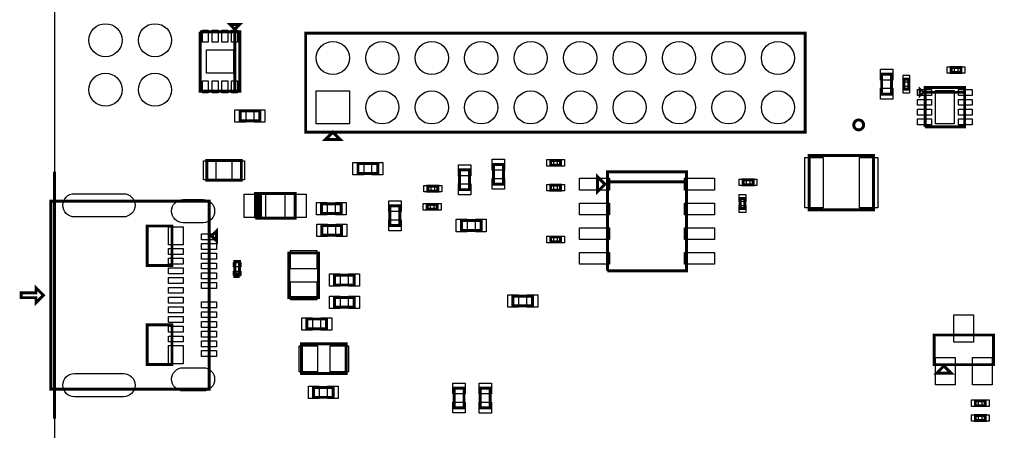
# Model space of a CAD drawing. Extents: x -350 to 3416, y -100 to 6438.
# Tile 2 of 8: x -170 to 1821, y 1396 to 2227. Entities that reach past the tile are written whole.
import ezdxf

# ---------------------------------------------------------------- set-up
doc = ezdxf.new("R2010")
doc.units = 0
for name, color, linetype in [('BG_OUTLINE', 95, 'CONTINUOUS'), ('PG_ASSEMBLY_TOP', 120, 'CONTINUOUS'), ('PIN_TOP', 140, 'CONTINUOUS')]:
    doc.layers.add(name, color=color, linetype=linetype)

msp = doc.modelspace()

# ---------------------------------------------------------------- linework, layer by layer
at = {"layer": 'BG_OUTLINE'}
msp.add_lwpolyline([(-100, 100), (3246.45, 100), (3246.45, 6009.32), (-100, 6009.32)], close=True, dxfattribs=at)
at = {"layer": 'BG_OUTLINE', "const_width": 6}
msp.add_lwpolyline([(-100, 1919.61), (-100, 1419.61)], dxfattribs=at)
at = {"layer": 'PG_ASSEMBLY_TOP', "const_width": 6}
for points in [[(264.87, 2207.49), (274.87, 2217.49), (254.87, 2217.49), (264.87, 2207.49)], [(264.87, 2082.49), (264.87, 2202.49), (194.87, 2202.49)], [(194.87, 2202.49), (194.87, 2082.49), (274.87, 2082.49), (274.87, 2202.49), (264.87, 2202.49), (264.87, 2082.49)], [(408.26, 1999.47), (1418.26, 1999.47), (1418.26, 2199.47), (408.26, 2199.47), (408.26, 1999.47)], [(1713.52, 2120.04), (1733.52, 2120.04), (1733.52, 2130.04), (1713.52, 2130.04), (1713.52, 2120.04)], [(1593.08, 2076.52), (1593.08, 2116.52), (1573.08, 2116.52), (1573.08, 2076.52), (1593.08, 2076.52)], [(1618.08, 2106.52), (1618.08, 2086.52), (1628.08, 2086.52), (1628.08, 2106.52), (1618.08, 2106.52)], [(1655.92, 2080), (1650.92, 2085), (1650.92, 2075), (1655.92, 2080)], [(1660.92, 2010), (1740.92, 2010), (1740.92, 2090), (1660.92, 2090), (1660.92, 2080), (1740.92, 2080)], [(1740.92, 2080), (1660.92, 2080), (1660.92, 2010)], [(275.54, 2022.4), (315.54, 2022.4), (315.54, 2042.4), (275.54, 2042.4), (275.54, 2022.4)], [(463.26, 1999.47), (448.26, 1984.47), (478.26, 1984.47), (463.26, 1999.47)], [(1556.54, 1842.4), (1426.54, 1842.4), (1426.54, 1952.4), (1556.54, 1952.4), (1556.54, 1842.4)], [(208.14, 1902.28), (278.14, 1902.28), (278.14, 1942.28), (208.14, 1942.28), (208.14, 1902.28)], [(514.07, 1915.82), (554.07, 1915.82), (554.07, 1935.82), (514.07, 1935.82), (514.07, 1915.82)], [(808.13, 1894.21), (808.13, 1934.21), (788.13, 1934.21), (788.13, 1894.21), (808.13, 1894.21)], [(903.72, 1932.39), (923.72, 1932.39), (923.72, 1942.39), (903.72, 1942.39), (903.72, 1932.39)], [(739.63, 1883.09), (739.63, 1923.09), (719.63, 1923.09), (719.63, 1883.09), (739.63, 1883.09)], [(1013.54, 1894.13), (998.54, 1909.13), (998.54, 1879.13), (1013.54, 1894.13)], [(1018.54, 1719.13), (1178.54, 1719.13), (1178.54, 1919.13), (1018.54, 1919.13), (1018.54, 1899.13), (1178.54, 1899.13)], [(655.45, 1880.14), (675.45, 1880.14), (675.45, 1890.14), (655.45, 1890.14), (655.45, 1880.14)], [(903.72, 1882.39), (923.72, 1882.39), (923.72, 1892.39), (903.72, 1892.39), (903.72, 1882.39)], [(1178.54, 1899.13), (1018.54, 1899.13), (1018.54, 1719.13)], [(1292.93, 1893.17), (1312.93, 1893.17), (1312.93, 1903.17), (1292.93, 1903.17), (1292.93, 1893.17)], [(306.73, 1825.4), (386.73, 1825.4), (386.73, 1875.4), (311.73, 1875.4)], [(311.73, 1875.4), (316.73, 1875.4), (316.73, 1825.4), (311.73, 1825.4), (311.73, 1875.4), (306.73, 1875.4), (306.73, 1825.4)], [(-107.09, 1859.61), (-107.09, 1479.61), (212.91, 1479.61), (212.91, 1859.61), (-107.09, 1859.61)], [(480.16, 1854.66), (440.16, 1854.66), (440.16, 1834.66), (480.16, 1834.66), (480.16, 1854.66)], [(598.69, 1810.46), (598.69, 1850.46), (578.69, 1850.46), (578.69, 1810.46), (598.69, 1810.46)], [(654.21, 1843.4), (674.21, 1843.4), (674.21, 1853.4), (654.21, 1853.4), (654.21, 1843.4)], [(1286.63, 1865.18), (1286.63, 1845.18), (1296.63, 1845.18), (1296.63, 1865.18), (1286.63, 1865.18)], [(87.91, 1809.61), (87.91, 1729.61), (137.91, 1729.61), (137.91, 1809.61), (87.91, 1809.61)], [(480.95, 1810.88), (440.95, 1810.88), (440.95, 1790.88), (480.95, 1790.88), (480.95, 1810.88)], [(763.19, 1820.63), (723.19, 1820.63), (723.19, 1800.63), (763.19, 1800.63), (763.19, 1820.63)], [(217.91, 1789.61), (227.91, 1799.61), (227.91, 1779.61), (217.91, 1789.61)], [(903.72, 1777.39), (923.72, 1777.39), (923.72, 1787.39), (903.72, 1787.39), (903.72, 1777.39)], [(374, 1755), (374, 1665), (434, 1665), (434, 1755), (374, 1755)], [(274.69, 1707.64), (274.69, 1737.64), (264.69, 1737.64), (264.69, 1712.64), (274.69, 1712.64)], [(274.69, 1712.64), (264.69, 1712.64), (264.69, 1707.64), (274.69, 1707.64)], [(466.54, 1690.26), (506.54, 1690.26), (506.54, 1710.26), (466.54, 1710.26), (466.54, 1690.26)], [(-137.09, 1674.61), (-167.09, 1674.61), (-167.09, 1664.61), (-137.09, 1664.61), (-137.09, 1654.61), (-122.09, 1669.61), (-137.09, 1684.61), (-137.09, 1674.61)], [(466.54, 1645.26), (506.54, 1645.26), (506.54, 1665.26), (466.54, 1665.26), (466.54, 1645.26)], [(867.25, 1667.9), (827.25, 1667.9), (827.25, 1647.9), (867.25, 1647.9), (867.25, 1667.9)], [(450.55, 1621.46), (410.55, 1621.46), (410.55, 1601.46), (450.55, 1601.46), (450.55, 1621.46)], [(87.91, 1609.61), (87.91, 1529.61), (137.91, 1529.61), (137.91, 1609.61), (87.91, 1609.61)], [(490, 1571), (400, 1571), (400, 1511), (490, 1511), (490, 1571)], [(1679.06, 1529.13), (1799.06, 1529.13), (1799.06, 1589.13), (1679.06, 1589.13), (1679.06, 1529.13)], [(1699.06, 1526.63), (1684.06, 1511.63), (1714.06, 1511.63), (1699.06, 1526.63)], [(464, 1483), (424, 1483), (424, 1463), (464, 1463), (464, 1483)], [(708.42, 1481.71), (708.42, 1441.71), (728.42, 1441.71), (728.42, 1481.71), (708.42, 1481.71)], [(761.42, 1481.58), (761.42, 1441.58), (781.42, 1441.58), (781.42, 1481.58), (761.42, 1481.58)], [(1782.52, 1456.17), (1762.52, 1456.17), (1762.52, 1446.17), (1782.52, 1446.17), (1782.52, 1456.17)], [(1782.52, 1426.17), (1762.52, 1426.17), (1762.52, 1416.17), (1782.52, 1416.17), (1782.52, 1426.17)]]:
    msp.add_lwpolyline(points, dxfattribs=at)
msp.add_lwpolyline([(1536.57, 2014.11, 1), (1516.57, 2014.11, 1), (1536.57, 2014.11)], format="xyb", dxfattribs=at)
at = {"layer": 'PIN_TOP'}
for points in [[(199.34, 2205.67), (211.34, 2205.67), (211.34, 2181.67), (199.34, 2181.67)], [(219.03, 2205.67), (231.03, 2205.67), (231.03, 2181.67), (219.03, 2181.67)], [(238.71, 2205.67), (250.71, 2205.67), (250.71, 2181.67), (238.71, 2181.67)], [(258.4, 2205.67), (270.4, 2205.67), (270.4, 2181.67), (258.4, 2181.67)], [(207.37, 2165.99), (262.37, 2165.99), (262.37, 2118.99), (207.37, 2118.99)], [(1705.5, 2118.54), (1705.5, 2131.54), (1719.5, 2131.54), (1719.5, 2118.54)], [(1727.54, 2118.54), (1727.54, 2131.54), (1741.54, 2131.54), (1741.54, 2118.54)], [(1595.58, 2104.81), (1570.58, 2104.81), (1570.58, 2126.81), (1595.58, 2126.81)], [(1616.58, 2114.54), (1629.58, 2114.54), (1629.58, 2100.54), (1616.58, 2100.54)], [(199.34, 2103.31), (211.34, 2103.31), (211.34, 2079.31), (199.34, 2079.31)], [(219.03, 2103.31), (231.03, 2103.31), (231.03, 2079.31), (219.03, 2079.31)], [(238.71, 2103.31), (250.71, 2103.31), (250.71, 2079.31), (238.71, 2079.31)], [(258.4, 2103.31), (270.4, 2103.31), (270.4, 2079.31), (258.4, 2079.31)], [(1616.58, 2092.5), (1629.58, 2092.5), (1629.58, 2078.5), (1616.58, 2078.5)], [(429.76, 2015.97), (429.76, 2082.97), (496.76, 2082.97), (496.76, 2015.97)], [(1595.58, 2066.23), (1570.58, 2066.23), (1570.58, 2088.23), (1595.58, 2088.23)], [(1645.58, 2073.53), (1645.58, 2085.53), (1673.58, 2085.53), (1673.58, 2073.53)], [(1681.92, 2016.5), (1681.92, 2083.5), (1719.92, 2083.5), (1719.92, 2016.5)], [(1728.26, 2073.53), (1728.26, 2085.53), (1756.26, 2085.53), (1756.26, 2073.53)], [(1645.58, 2053.84), (1645.58, 2065.84), (1673.58, 2065.84), (1673.58, 2053.84)], [(1728.26, 2053.84), (1728.26, 2065.84), (1756.26, 2065.84), (1756.26, 2053.84)], [(265.25, 2019.9), (265.25, 2044.9), (287.25, 2044.9), (287.25, 2019.9)], [(303.83, 2019.9), (303.83, 2044.9), (325.83, 2044.9), (325.83, 2019.9)], [(1645.58, 2034.16), (1645.58, 2046.16), (1673.58, 2046.16), (1673.58, 2034.16)], [(1728.26, 2034.16), (1728.26, 2046.16), (1756.26, 2046.16), (1756.26, 2034.16)], [(1645.58, 2014.47), (1645.58, 2026.47), (1673.58, 2026.47), (1673.58, 2014.47)], [(1728.26, 2014.47), (1728.26, 2026.47), (1756.26, 2026.47), (1756.26, 2014.47)], [(201.51, 1902.78), (201.51, 1941.78), (226.51, 1941.78), (226.51, 1902.78)], [(259.77, 1902.78), (259.77, 1941.78), (284.77, 1941.78), (284.77, 1902.78)], [(503.78, 1913.32), (503.78, 1938.32), (525.78, 1938.32), (525.78, 1913.32)], [(542.36, 1913.32), (542.36, 1938.32), (564.36, 1938.32), (564.36, 1913.32)], [(742.13, 1911.38), (717.13, 1911.38), (717.13, 1933.38), (742.13, 1933.38)], [(810.63, 1922.5), (785.63, 1922.5), (785.63, 1944.5), (810.63, 1944.5)], [(895.7, 1930.89), (895.7, 1943.89), (909.7, 1943.89), (909.7, 1930.89)], [(917.74, 1930.89), (917.74, 1943.89), (931.74, 1943.89), (931.74, 1930.89)], [(1454.92, 1948.4), (1454.92, 1846.4), (1417.92, 1846.4), (1417.92, 1948.4)], [(1565.16, 1948.4), (1565.16, 1846.4), (1528.16, 1846.4), (1528.16, 1948.4)], [(647.43, 1878.64), (647.43, 1891.64), (661.43, 1891.64), (661.43, 1878.64)], [(669.47, 1878.64), (669.47, 1891.64), (683.47, 1891.64), (683.47, 1878.64)], [(742.13, 1872.8), (717.13, 1872.8), (717.13, 1894.8), (742.13, 1894.8)], [(810.63, 1883.92), (785.63, 1883.92), (785.63, 1905.92), (810.63, 1905.92)], [(895.7, 1880.89), (895.7, 1893.89), (909.7, 1893.89), (909.7, 1880.89)], [(917.74, 1880.89), (917.74, 1893.89), (931.74, 1893.89), (931.74, 1880.89)], [(961.74, 1882.13), (961.74, 1906.13), (1022.74, 1906.13), (1022.74, 1882.13)], [(1174.34, 1882.13), (1174.34, 1906.13), (1235.34, 1906.13), (1235.34, 1882.13)], [(1284.91, 1891.67), (1284.91, 1904.67), (1298.91, 1904.67), (1298.91, 1891.67)], [(1306.95, 1891.67), (1306.95, 1904.67), (1320.95, 1904.67), (1320.95, 1891.67)], [(326.89, 1826.9), (283.89, 1826.9), (283.89, 1873.9), (326.89, 1873.9)], [(409.57, 1826.9), (366.57, 1826.9), (366.57, 1873.9), (409.57, 1873.9)], [(1285.13, 1873.2), (1298.13, 1873.2), (1298.13, 1859.2), (1285.13, 1859.2)], [(451.87, 1857.16), (451.87, 1832.16), (429.87, 1832.16), (429.87, 1857.16)], [(490.45, 1857.16), (490.45, 1832.16), (468.45, 1832.16), (468.45, 1857.16)], [(601.19, 1838.75), (576.19, 1838.75), (576.19, 1860.75), (601.19, 1860.75)], [(646.19, 1841.9), (646.19, 1854.9), (660.19, 1854.9), (660.19, 1841.9)], [(668.23, 1841.9), (668.23, 1854.9), (682.23, 1854.9), (682.23, 1841.9)], [(961.74, 1832.13), (961.74, 1856.13), (1022.74, 1856.13), (1022.74, 1832.13)], [(1174.34, 1832.13), (1174.34, 1856.13), (1235.34, 1856.13), (1235.34, 1832.13)], [(1285.13, 1851.16), (1298.13, 1851.16), (1298.13, 1837.16), (1285.13, 1837.16)], [(452.66, 1813.38), (452.66, 1788.38), (430.66, 1788.38), (430.66, 1813.38)], [(491.24, 1813.38), (491.24, 1788.38), (469.24, 1788.38), (469.24, 1813.38)], [(601.19, 1800.17), (576.19, 1800.17), (576.19, 1822.17), (601.19, 1822.17)], [(734.9, 1823.13), (734.9, 1798.13), (712.9, 1798.13), (712.9, 1823.13)], [(773.48, 1823.13), (773.48, 1798.13), (751.48, 1798.13), (751.48, 1823.13)], [(130.67, 1771.19), (130.67, 1808.19), (160.67, 1808.19), (160.67, 1771.19)], [(197.59, 1793.72), (227.59, 1793.72), (227.59, 1781.72), (197.59, 1781.72)], [(961.74, 1782.13), (961.74, 1806.13), (1022.74, 1806.13), (1022.74, 1782.13)], [(1174.34, 1782.13), (1174.34, 1806.13), (1235.34, 1806.13), (1235.34, 1782.13)], [(197.59, 1774.03), (227.59, 1774.03), (227.59, 1762.03), (197.59, 1762.03)], [(895.7, 1775.89), (895.7, 1788.89), (909.7, 1788.89), (909.7, 1775.89)], [(917.74, 1775.89), (917.74, 1788.89), (931.74, 1788.89), (931.74, 1775.89)], [(130.67, 1764.19), (160.67, 1764.19), (160.67, 1752.19), (130.67, 1752.19)], [(197.59, 1754.35), (227.59, 1754.35), (227.59, 1742.35), (197.59, 1742.35)], [(377.5, 1760), (430.5, 1760), (430.5, 1723), (377.5, 1723)], [(961.74, 1732.13), (961.74, 1756.13), (1022.74, 1756.13), (1022.74, 1732.13)], [(1174.34, 1732.13), (1174.34, 1756.13), (1235.34, 1756.13), (1235.34, 1732.13)], [(130.67, 1744.51), (160.67, 1744.51), (160.67, 1732.51), (130.67, 1732.51)], [(197.59, 1734.67), (227.59, 1734.67), (227.59, 1722.67), (197.59, 1722.67)], [(277.19, 1726.8), (262.19, 1726.8), (262.19, 1735.8), (277.19, 1735.8)], [(130.67, 1724.82), (160.67, 1724.82), (160.67, 1712.82), (130.67, 1712.82)], [(197.59, 1714.98), (227.59, 1714.98), (227.59, 1702.98), (197.59, 1702.98)], [(277.19, 1709.48), (262.19, 1709.48), (262.19, 1718.48), (277.19, 1718.48)], [(456.25, 1687.76), (456.25, 1712.76), (478.25, 1712.76), (478.25, 1687.76)], [(494.83, 1687.76), (494.83, 1712.76), (516.83, 1712.76), (516.83, 1687.76)], [(130.67, 1705.14), (160.67, 1705.14), (160.67, 1693.14), (130.67, 1693.14)], [(197.59, 1695.29), (227.59, 1695.29), (227.59, 1683.29), (197.59, 1683.29)], [(377.5, 1697), (430.5, 1697), (430.5, 1660), (377.5, 1660)], [(130.67, 1685.45), (160.67, 1685.45), (160.67, 1673.45), (130.67, 1673.45)], [(130.67, 1665.77), (160.67, 1665.77), (160.67, 1653.77), (130.67, 1653.77)], [(197.59, 1655.93), (227.59, 1655.93), (227.59, 1643.93), (197.59, 1643.93)], [(456.25, 1642.76), (456.25, 1667.76), (478.25, 1667.76), (478.25, 1642.76)], [(494.83, 1642.76), (494.83, 1667.76), (516.83, 1667.76), (516.83, 1642.76)], [(838.96, 1670.4), (838.96, 1645.4), (816.96, 1645.4), (816.96, 1670.4)], [(877.54, 1670.4), (877.54, 1645.4), (855.54, 1645.4), (855.54, 1670.4)], [(130.67, 1646.08), (160.67, 1646.08), (160.67, 1634.08), (130.67, 1634.08)], [(197.59, 1636.24), (227.59, 1636.24), (227.59, 1624.24), (197.59, 1624.24)], [(130.67, 1626.4), (160.67, 1626.4), (160.67, 1614.4), (130.67, 1614.4)], [(197.59, 1616.55), (227.59, 1616.55), (227.59, 1604.55), (197.59, 1604.55)], [(422.26, 1623.96), (422.26, 1598.96), (400.26, 1598.96), (400.26, 1623.96)], [(460.84, 1623.96), (460.84, 1598.96), (438.84, 1598.96), (438.84, 1623.96)], [(1719.06, 1574.94), (1719.06, 1629.94), (1759.06, 1629.94), (1759.06, 1574.94)], [(130.67, 1606.71), (160.67, 1606.71), (160.67, 1594.71), (130.67, 1594.71)], [(197.59, 1596.87), (227.59, 1596.87), (227.59, 1584.87), (197.59, 1584.87)], [(130.67, 1587.03), (160.67, 1587.03), (160.67, 1575.03), (130.67, 1575.03)], [(197.59, 1577.19), (227.59, 1577.19), (227.59, 1565.19), (197.59, 1565.19)], [(130.67, 1531.03), (130.67, 1568.03), (160.67, 1568.03), (160.67, 1531.03)], [(197.59, 1557.5), (227.59, 1557.5), (227.59, 1545.5), (197.59, 1545.5)], [(432, 1567.5), (432, 1514.5), (395, 1514.5), (395, 1567.5)], [(495, 1567.5), (495, 1514.5), (458, 1514.5), (458, 1567.5)], [(1681.66, 1488.32), (1681.66, 1543.32), (1721.66, 1543.32), (1721.66, 1488.32)], [(1756.46, 1488.32), (1756.46, 1543.32), (1796.46, 1543.32), (1796.46, 1488.32)], [(435.71, 1485.5), (435.71, 1460.5), (413.71, 1460.5), (413.71, 1485.5)], [(474.29, 1485.5), (474.29, 1460.5), (452.29, 1460.5), (452.29, 1485.5)], [(705.92, 1492), (730.92, 1492), (730.92, 1470), (705.92, 1470)], [(758.92, 1491.87), (783.92, 1491.87), (783.92, 1469.87), (758.92, 1469.87)], [(1768.5, 1457.67), (1768.5, 1444.67), (1754.5, 1444.67), (1754.5, 1457.67)], [(1790.54, 1457.67), (1790.54, 1444.67), (1776.54, 1444.67), (1776.54, 1457.67)], [(705.92, 1453.42), (730.92, 1453.42), (730.92, 1431.42), (705.92, 1431.42)], [(758.92, 1453.29), (783.92, 1453.29), (783.92, 1431.29), (758.92, 1431.29)], [(1768.5, 1427.67), (1768.5, 1414.67), (1754.5, 1414.67), (1754.5, 1427.67)], [(1790.54, 1427.67), (1790.54, 1414.67), (1776.54, 1414.67), (1776.54, 1427.67)]]:
    msp.add_lwpolyline(points, close=True, dxfattribs=at)
for points in [[(39.68, 1828), (-59.32, 1828, -1), (-59.32, 1875), (39.68, 1875, -1)], [(200.7, 1816.19), (160.7, 1816.19, -1), (160.7, 1863.19), (200.7, 1863.19, -1)], [(200.7, 1476.03), (160.7, 1476.03, -1), (160.7, 1523.03), (200.7, 1523.03, -1)], [(39.68, 1464.22), (-59.32, 1464.22, -1), (-59.32, 1511.22), (39.68, 1511.22, -1)]]:
    msp.add_lwpolyline(points, format="xyb", close=True, dxfattribs=at)
for centre, radius in [((3.54, 2185.4), 33.5), ((103.54, 2185.4), 33.5), ((463.26, 2149.47), 33.5), ((563.26, 2149.47), 33.5), ((663.26, 2149.47), 33.5), ((763.26, 2149.47), 33.5), ((863.26, 2149.47), 33.5), ((963.26, 2149.47), 33.5), ((1063.26, 2149.47), 33.5), ((1163.26, 2149.47), 33.5), ((1263.26, 2149.47), 33.5), ((1363.26, 2149.47), 33.5), ((3.54, 2085.4), 33.5), ((103.54, 2085.4), 33.5), ((563.26, 2049.47), 33.5), ((663.26, 2049.47), 33.5), ((763.26, 2049.47), 33.5), ((863.26, 2049.47), 33.5), ((963.26, 2049.47), 33.5), ((1063.26, 2049.47), 33.5), ((1163.26, 2049.47), 33.5), ((1263.26, 2049.47), 33.5), ((1363.26, 2049.47), 33.5), ((1526.57, 2014.11), 9)]:
    msp.add_circle(centre, radius, dxfattribs=at)

doc.saveas('drawing.dxf')
